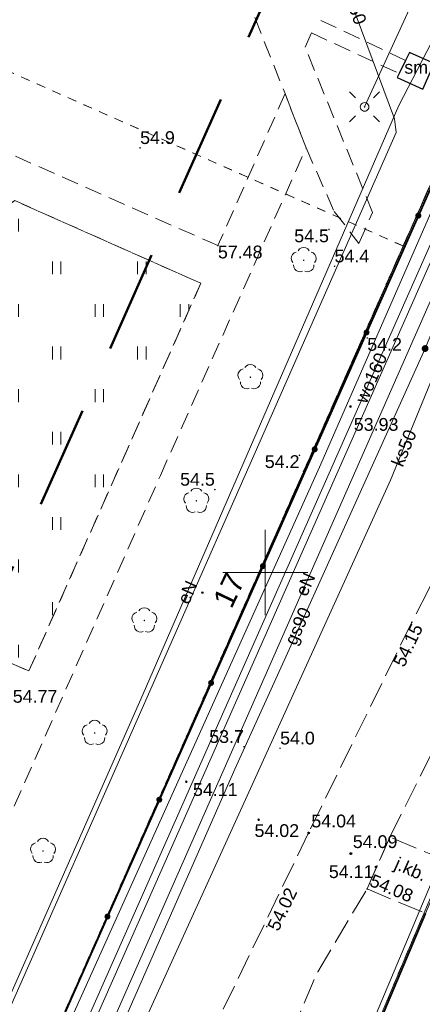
# Model space of a CAD drawing. Extents: x 5462052 to 5462554, y 5922477 to 5923179.
# Tile 13 of 42: x 5462136 to 5462159, y 5922725 to 5922782. Entities that reach past the tile are written whole.
import ezdxf
from ezdxf.enums import TextEntityAlignment as Align

# ---------------------------------------------------------------- set-up
doc = ezdxf.new("R2010")
doc.units = 0
doc.header["$PDMODE"] = 32
doc.header["$PDSIZE"] = 0.1
for name, pattern in [('PRZER1-1', [2, 1, -1]), ('PRZER2-1', [3, 2, -1]), ('PRZER3-1', [4, 3, -1]), ('PRZER3-2', [5, 3, -2])]:
    doc.linetypes.add(name, pattern=pattern)
doc.layers.get('0').update_dxf_attribs({"linetype": 'CONTINUOUS', "lineweight": 13})
doc.layers.add('!pomiar wys', color=7, linetype='CONTINUOUS')
for name, color, linetype, lineweight in [('EGDE', 7, 'CONTINUOUS', 18), ('GEPADR', 7, 'CONTINUOUS', 18), ('GEPADR_O', 7, 'CONTINUOUS', 18), ('OTDM', 7, 'CONTINUOUS', 25), ('OTDM_O', 7, 'CONTINUOUS', 25), ('OTKC', 7, 'PRZER2-1', 18), ('OTKJ', 7, 'PRZER3-1', 18), ('OTKJ_O', 7, 'PRZER3-1', 18), ('OTOO', 7, 'CONTINUOUS', 35), ('OTRN', 7, 'CONTINUOUS', 13), ('OTRN_O', 7, 'CONTINUOUS', 13), ('OTRS', 7, 'CONTINUOUS', 13), ('OTRS_O', 7, 'CONTINUOUS', 13), ('OTZT', 7, 'PRZER2-1', 18), ('SUEO', 7, 'CONTINUOUS', 18), ('zakres', 5, 'PRZER3-2', 50)]:
    doc.layers.add(name, color=color, linetype=linetype, lineweight=lineweight)
for name, color, linetype, lineweight, true_color in [('EGUG', 7, 'PRZER1-1', 18, 0x008000), ('OTZL', 7, 'CONTINUOUS', 18, 0x008000), ('SUEP', 1, 'CONTINUOUS', 18, 0xff0000), ('SUEP_O', 1, 'CONTINUOUS', 18, 0xff0000), ('SUGP', 7, 'CONTINUOUS', 18, 0xbfbf00), ('SUGP_O', 7, 'CONTINUOUS', 18, 0xbfbf00), ('SUGW', 7, 'CONTINUOUS', 18, 0xbfbf00), ('SUKP', 7, 'CONTINUOUS', 18, 0x803300), ('SUKP_O', 7, 'CONTINUOUS', 18, 0x803300), ('SUTP', 7, 'CONTINUOUS', 18, 0xff9100), ('SUWP', 5, 'CONTINUOUS', 18, 0x0000ff), ('SUWP_O', 5, 'CONTINUOUS', 18, 0x0000ff)]:
    doc.layers.add(name, color=color, linetype=linetype, lineweight=lineweight, true_color=true_color)
doc.styles.add('GEO-INFO', font='arial.ttf')

# ---------------------------------------------------------------- blocks, each defined once
blk = doc.blocks.new('POINT')
at = {"color": 0}
blk.add_point((0, 0), dxfattribs=at)
blk = doc.blocks.new('KOLO')
blk.add_hatch(color=0).paths.add_polyline_path([(-0.5, 0), (-0.482963, -0.12941), (-0.433013, -0.25), (-0.353553, -0.353553), (-0.25, -0.433013), (-0.12941, -0.482963), (0, -0.5), (0.12941, -0.482963), (0.25, -0.433013), (0.353553, -0.353553), (0.433013, -0.25), (0.482963, -0.12941), (0.5, 0), (0.482963, 0.12941), (0.433013, 0.25), (0.353553, 0.353553), (0.25, 0.433013), (0.12941, 0.482963), (0, 0.5), (-0.12941, 0.482963), (-0.25, 0.433013), (-0.353553, 0.353553), (-0.433013, 0.25), (-0.482963, 0.12941)])
blk = doc.blocks.new('SPDLP')
blk.add_hatch(color=0).paths.add_polyline_path([(0, -0.09), (0.027812, -0.085595), (0.052901, -0.072812), (0.072812, -0.052901), (0.085595, -0.027812), (0.09, 0), (0.085595, 0.027812), (0.072812, 0.052901), (0.052901, 0.072812), (0.027812, 0.085595), (0, 0.09), (-0.027812, 0.085595), (-0.052901, 0.072812), (-0.072812, 0.052901), (-0.085595, 0.027812), (-0.09, 0), (-0.085595, -0.027812), (-0.072812, -0.052901), (-0.052901, -0.072812), (-0.027812, -0.085595)])
at = {"color": 0}
for points in [[(-0.648554, 1.126667), (-0.481106, 1.325358), (-0.255912, 1.454989), (0, 1.5), (0.255912, 1.454989), (0.481106, 1.325358), (0.648554, 1.126667)], [(-1.271938, -0.268652), (-1.40916, -0.048001), (-1.462858, 0.20623), (-1.426585, 0.463525), (-1.304695, 0.693003), (-1.11182, 0.867117), (-0.871109, 0.964971)], [(0.871109, 0.964971), (1.11182, 0.867117), (1.304695, 0.693003), (1.426585, 0.463525), (1.462858, 0.20623), (1.40916, -0.048001), (1.271938, -0.268652)], [(-0.137547, -1.292703), (-0.389802, -1.355024), (-0.648184, -1.327532), (-0.881678, -1.213525), (-1.062258, -1.026689), (-1.168249, -0.78945), (-1.186929, -0.530282)], [(1.186929, -0.530282), (1.168249, -0.78945), (1.062258, -1.026689), (0.881678, -1.213525), (0.648184, -1.327532), (0.389802, -1.355024), (0.137547, -1.292703)]]:
    blk.add_lwpolyline(points, dxfattribs=at)
blk = doc.blocks.new('SUEO')
blk.add_hatch(color=0).paths.add_polyline_path([(-0.002174, 0.089974), (0.023762, 0.086807), (0.042561, 0.0793), (0.060131, 0.066965), (0.076266, 0.047786), (0.086234, 0.025762), (0.089972, 0.002226), (0.088646, -0.015553), (0.081114, -0.038994), (0.066834, -0.060276), (0.049699, -0.075033), (0.027576, -0.085671), (0.004027, -0.08991), (-0.019639, -0.087831), (-0.040932, -0.080154), (-0.059082, -0.067892), (-0.073734, -0.051607), (-0.08374, -0.032979), (-0.089221, -0.011817), (-0.089063, 0.012951), (-0.082571, 0.035806), (-0.069528, 0.057148), (-0.048957, 0.075519), (-0.026898, 0.085887)])
at = {"color": 0}
for points in [[(-1.767767, 1.767767), (-1.06066, 1.06066)], [(1.767767, 1.767767), (1.06066, 1.06066)], [(-1.767767, -1.767767), (-1.06066, -1.06066)], [(1.767767, -1.767767), (1.06066, -1.06066)]]:
    blk.add_lwpolyline(points, dxfattribs=at)
blk = doc.blocks.new('OKRAG_PELNY')
at = {"color": 0}
blk.add_lwpolyline([(0, 0.5), (0.12941, 0.482963), (0.25, 0.433013), (0.353553, 0.353553), (0.433013, 0.25), (0.482963, 0.12941), (0.5, 0), (0.482963, -0.12941), (0.433013, -0.25), (0.353553, -0.353553), (0.25, -0.433013), (0.12941, -0.482963), (0, -0.5), (-0.12941, -0.482963), (-0.25, -0.433013), (-0.353553, -0.353553), (-0.433013, -0.25), (-0.482963, -0.12941), (-0.5, 0), (-0.482963, 0.12941), (-0.433013, 0.25), (-0.353553, 0.353553), (-0.25, 0.433013), (-0.12941, 0.482963)], close=True, dxfattribs=at)

msp = doc.modelspace()

# ---------------------------------------------------------------- hatches: boundary and pattern name
at = {"layer": 'OTZT', "linetype": 'Continuous'}
h = msp.add_hatch(dxfattribs=at)
h.set_pattern_fill('PTTU04', color=256, scale=0.5, style=0)
h.set_pattern_definition([(90, (5460000, 5920000), (-2.5, 2.5), [0.75, -4.25]), (90, (5460000.5, 5920000), (-2.5, 2.5), [0.75, -4.25])])
h.paths.add_polyline_path([(5462135.29, 5922771.82), (5462118.97, 5922760.06), (5462111.55, 5922754.76), (5462136.12, 5922744.22), (5462146.22, 5922766.97)], flags=0)

# ---------------------------------------------------------------- linework, layer by layer
at = {"layer": '!pomiar wys'}
for p in [(5462152.546, 5922734.713, 54.04), (5462155.025, 5922733.502, 54.09), (5462156.505, 5922732.715, 54.11)]:
    msp.add_point(p, dxfattribs=at)
at = {"linetype": 'Continuous', "elevation": 100, "flags": 128}
for points in [[(5462150, 5922747.5), (5462150, 5922752.5)], [(5462147.5, 5922750), (5462152.5, 5922750)]]:
    msp.add_lwpolyline(points, dxfattribs=at)
at = {"linetype": 'Continuous', "flags": 128}
for points in [[(5462150, 5922747.5), (5462150, 5922752.5)], [(5462150, 5922747.5), (5462150, 5922752.5)], [(5462147.5, 5922750), (5462152.5, 5922750)], [(5462147.5, 5922750), (5462152.5, 5922750)]]:
    msp.add_lwpolyline(points, dxfattribs=at)
for p in [(5462155.002, 5922759.737, 53.93), (5462145.362, 5922737.716, 54.11), (5462149.612, 5922735.485, 54.02), (5462152.546, 5922734.713, 54.04), (5462155.025, 5922733.502, 54.09), (5462156.505, 5922732.715, 54.11)]:
    msp.add_point(p)
at = {"layer": 'EGDE', "linetype": 'Continuous', "elevation": 10.22}
for points in [[(5462260.451, 5922994.783), (5462257.87, 5922988.68), (5462236.33, 5922937.77), (5462226.35, 5922914.18), (5462222.41, 5922904.86), (5462218.2, 5922904.02), (5462198.69, 5922860.52), (5462195.01, 5922852.31), (5462186.42, 5922833.17), (5462106.7, 5922652.95), (5462122.31, 5922642.45), (5462125.42, 5922649.82), (5462149.64, 5922707.11), (5462153.14, 5922715.39), (5462179.54, 5922777.82), (5462231.34, 5922900.3), (5462234.45, 5922907.67), (5462261.1, 5922970.68), (5462269.821, 5922991.294)], [(5462106.7, 5922652.95), (5462186.42, 5922833.17), (5462149.71, 5922820.72), (5462134.287, 5922815.49)], [(5462223.908, 5922759.051), (5462179.54, 5922777.82), (5462153.14, 5922715.39), (5462198.055, 5922696.392)]]:
    msp.add_lwpolyline(points, dxfattribs=at)
at = {"layer": 'EGUG', "linetype": 'PRZER1-1', "ltscale": 0.5, "elevation": 10.08}
for points in [[(5462260.451, 5922994.783), (5462257.87, 5922988.68), (5462236.33, 5922937.77), (5462226.35, 5922914.18), (5462222.41, 5922904.86), (5462218.2, 5922904.02), (5462198.69, 5922860.52), (5462195.01, 5922852.31), (5462186.42, 5922833.17), (5462158.1, 5922769.16), (5462106.7, 5922652.95), (5462067.71, 5922671.375)], [(5462308.11, 5922563.15), (5462219.75, 5922605.06), (5462125.42, 5922649.82), (5462149.64, 5922707.11), (5462153.14, 5922715.39), (5462179.54, 5922777.82), (5462215.465, 5922862.769)], [(5462158.1, 5922769.16), (5462132.01, 5922780.7), (5462149.71, 5922820.72), (5462134.287, 5922815.49)], [(5462198.055, 5922696.392), (5462153.14, 5922715.39), (5462179.54, 5922777.82)], [(5462067.71, 5922671.375), (5462106.7, 5922652.95), (5462158.1, 5922769.16)]]:
    msp.add_lwpolyline(points, dxfattribs=at)
msp.add_lwpolyline([(5462149.71, 5922820.72), (5462132.01, 5922780.7), (5462158.1, 5922769.16), (5462186.42, 5922833.17)], close=True, dxfattribs=at)
at = {"layer": 'OTDM', "linetype": 'Continuous', "elevation": 10.18}
msp.add_lwpolyline([(5462159.918, 5922779.877), (5462158.465, 5922780.508), (5462158.241, 5922780.053), (5462157.859, 5922779.278), (5462157.742, 5922779.041), (5462159.252, 5922778.364)], close=True, dxfattribs=at)
at = {"layer": 'OTKC', "linetype": 'PRZER2-1', "ltscale": 0.5, "elevation": 10.18}
for points in [[(5462146.613, 5922789.529), (5462151.16, 5922778.1), (5462152.4, 5922774.92), (5462154.049, 5922771.18), (5462155.505, 5922769.315), (5462156.301, 5922771.134), (5462152.342, 5922780.823), (5462152.715, 5922781.669), (5462157.859, 5922779.278), (5462158.241, 5922780.053), (5462153.092, 5922782.484)], [(5462151.16, 5922778.1), (5462147.22, 5922769.18), (5462124.31, 5922779.28), (5462118.712, 5922781.775)], [(5462078.225, 5922694.136), (5462085.88, 5922690.73), (5462078.18, 5922673.49), (5462102.6, 5922662.63), (5462111.02, 5922681.51), (5462122.19, 5922706.64), (5462128.95, 5922703.7), (5462129.97, 5922705.91), (5462123.15, 5922708.89), (5462129.18, 5922722.57), (5462143.84, 5922755.69), (5462152.4, 5922774.92), (5462151.16, 5922778.1)]]:
    msp.add_lwpolyline(points, dxfattribs=at)
msp.add_lwpolyline([(5462146.22, 5922766.97), (5462136.12, 5922744.22), (5462111.55, 5922754.76), (5462118.97, 5922760.06), (5462135.29, 5922771.82)], close=True, dxfattribs=at)
at = {"layer": 'OTKJ', "linetype": 'PRZER3-1', "ltscale": 0.5, "elevation": 10.18}
for points in [[(5462157.315, 5922734.471), (5462157.315, 5922734.471), (5462162.839, 5922745.506), (5462164.06, 5922748.35), (5462170.26, 5922761.57), (5462179.54, 5922781.36), (5462203.255, 5922836.199), (5462210.253, 5922853.241)], [(5462170.21, 5922771.975), (5462170.21, 5922771.975), (5462159.55, 5922748.9), (5462158.608, 5922747.079), (5462152.546, 5922734.713), (5462140.92, 5922710.7), (5462145.04, 5922708.83), (5462149.09, 5922717.39), (5462153.08, 5922726.57), (5462155.976, 5922731.426), (5462157.315, 5922734.471), (5462157.315, 5922734.471)]]:
    msp.add_lwpolyline(points, dxfattribs=at)
msp.add_lwpolyline([(5462157.315, 5922734.471), (5462155.976, 5922731.426), (5462159.401, 5922729.994), (5462160.711, 5922733.057)], close=True, dxfattribs=at)
at = {"layer": 'OTOO', "linetype": 'Continuous', "elevation": 10.18}
for points in [[(5462129.78, 5922705.13), (5462166.9, 5922788.76)], [(5462198.086, 5922696.467), (5462196.31, 5922697.22), (5462169.47, 5922708.65), (5462158.36, 5922713.38), (5462153.3, 5922715.52), (5462159.401, 5922729.994)]]:
    msp.add_lwpolyline(points, dxfattribs=at)
at = {"layer": 'OTZT', "linetype": 'PRZER2-1', "ltscale": 0.5, "elevation": 10.1}
msp.add_lwpolyline([(5462135.29, 5922771.82), (5462118.97, 5922760.06), (5462111.55, 5922754.76), (5462136.12, 5922744.22), (5462146.22, 5922766.97)], close=True, dxfattribs=at)
at = {"layer": 'SUEP', "linetype": 'Continuous', "elevation": 10.14}
for points in [[(5462194.42, 5922848.96), (5462185.85, 5922830.19), (5462178.5, 5922814.02), (5462168.02, 5922790.37), (5462166.92, 5922787.58), (5462153.19, 5922756.18), (5462137.8, 5922722.03), (5462138.8, 5922721.02), (5462150.62, 5922715.76), (5462152.15, 5922715.42), (5462148.39, 5922707.05), (5462140.31, 5922687.2), (5462134.88, 5922674.29), (5462134.48, 5922673.64), (5462125.98, 5922656.07), (5462126.29, 5922654.88), (5462125.35, 5922652.53), (5462124.75, 5922650.43), (5462124.98, 5922649.15), (5462127.05, 5922647.99), (5462127.42, 5922648.75)], [(5462197.806, 5922695.787), (5462188.53, 5922699.56), (5462153.43, 5922714.71), (5462152.15, 5922715.42), (5462150.62, 5922715.76), (5462138.8, 5922721.02), (5462137.8, 5922722.03), (5462153.19, 5922756.18), (5462166.92, 5922787.58), (5462168.02, 5922790.37), (5462178.5, 5922814.02), (5462185.85, 5922830.19), (5462194.42, 5922848.96)], [(5462068.386, 5922672.837), (5462070.791, 5922671.791), (5462073.037, 5922676.89), (5462107.207, 5922662.649), (5462118.395, 5922688.115), (5462129.041, 5922711.702), (5462142.832, 5922742.868), (5462157.854, 5922777.397), (5462165.831, 5922792.825), (5462159.812, 5922797.724)], [(5462164.45, 5922795.511), (5462163.413, 5922793.835), (5462155.832, 5922777.322)], [(5462072.092, 5922628.597), (5462072.424, 5922629.308), (5462078.715, 5922629.188), (5462083.565, 5922639.308), (5462101.183, 5922631.013), (5462104.894, 5922631.417), (5462109.443, 5922638.914), (5462114.299, 5922648.573), (5462119.854, 5922659.57), (5462115.505, 5922661.316), (5462117.662, 5922666.376), (5462138.675, 5922718.284), (5462166.04, 5922780.31)], [(5462166.04, 5922780.31), (5462138.675, 5922718.284), (5462117.662, 5922666.376), (5462115.505, 5922661.316), (5462119.854, 5922659.57), (5462114.299, 5922648.573), (5462109.443, 5922638.914), (5462104.894, 5922631.417), (5462101.183, 5922631.013), (5462078.715, 5922629.188), (5462077.607, 5922625.984)]]:
    msp.add_lwpolyline(points, dxfattribs=at)
at = {"layer": 'SUGP', "linetype": 'Continuous', "elevation": 10.14}
for points in [[(5462129.61, 5922612.64), (5462129.61, 5922612.81), (5462139.96, 5922634.08), (5462142.78, 5922640.09), (5462122.88, 5922649.46), (5462112.22, 5922654.37), (5462110.29, 5922655.32), (5462112.99, 5922662.57), (5462118.55, 5922675.64), (5462120.22, 5922678.85), (5462129.99, 5922701.56), (5462133.79, 5922709.41), (5462135.62, 5922711.38), (5462138.86, 5922717.19), (5462148.22, 5922738.46), (5462152.56, 5922748.02), (5462159.389, 5922763.142), (5462168.69, 5922785.75), (5462174.05, 5922797.54), (5462179.61, 5922795.49), (5462185.28, 5922792.78), (5462205.02, 5922839.95), (5462205.257, 5922841.102), (5462205.468, 5922841.585)], [(5462152.405, 5922790.568), (5462157.592, 5922776.615), (5462157.695, 5922775.814), (5462149.106, 5922756.37), (5462136.721, 5922728.317), (5462124.107, 5922699.897), (5462116.575, 5922683.11), (5462116.832, 5922682.468), (5462111.344, 5922669.843), (5462111.273, 5922669.747), (5462110.786, 5922668.459), (5462110.446, 5922667.715), (5462109.549, 5922665.097), (5462109.66, 5922664.146), (5462110.446, 5922663.829), (5462110.973, 5922663.701), (5462111.165, 5922664.043)]]:
    msp.add_lwpolyline(points, dxfattribs=at)
at = {"layer": 'SUKP', "linetype": 'Continuous', "elevation": 10.14}
msp.add_lwpolyline([(5462162.049, 5922787.006), (5462165.213, 5922786.377), (5462169.149, 5922784.188), (5462157.355, 5922755.418), (5462148.732, 5922736.459), (5462137.731, 5922712.29), (5462113.94, 5922656.853), (5462114.497, 5922655.229)], dxfattribs=at)
at = {"layer": 'SUTP', "linetype": 'Continuous', "elevation": 10.14}
msp.add_lwpolyline([(5462202.75, 5922864.4), (5462200.54, 5922859.11), (5462196.34, 5922850.1), (5462193.87, 5922846.32), (5462190.1, 5922837.45), (5462175.48, 5922805.06), (5462168.99, 5922789.11), (5462167.91, 5922786.76), (5462133.17, 5922708.35), (5462117.22, 5922673.44), (5462108.08, 5922653.01), (5462107.07, 5922652.18), (5462090.59, 5922659.39)], dxfattribs=at)
at = {"layer": 'SUWP', "linetype": 'Continuous', "elevation": 10.14}
for points in [[(5462099.32, 5922633.49), (5462099.57, 5922633.71), (5462100.52, 5922636.02), (5462100.65, 5922636.27), (5462100.78, 5922636.54), (5462109.13, 5922656.12), (5462109.92, 5922657.79), (5462137.62, 5922719.4), (5462171.01, 5922794.84), (5462186.94, 5922831.11), (5462188.64, 5922835.73), (5462183.9, 5922843.11), (5462187.21, 5922852.13), (5462188.76, 5922854.49)], [(5462149.614, 5922707.715), (5462166.621, 5922748.073), (5462174.12, 5922765.72), (5462181.495, 5922784.211), (5462182.162, 5922785.076)]]:
    msp.add_lwpolyline(points, dxfattribs=at)
at = {"layer": 'zakres', "ltscale": 2, "elevation": 10.04}
msp.add_lwpolyline([(5462301.726, 5923125.01), (5462301.726, 5923125.01), (5462085.818, 5922639.236), (5462126.78, 5922621.56)], dxfattribs=at)

# ---------------------------------------------------------------- block references
at = {"layer": 'GEPADR'}
msp.add_blockref('POINT', (5462146.309, 5922748.817, 10.28), dxfattribs=at)
at = {"layer": 'OTOO', "xscale": 0.35, "yscale": 0.35}
for p in [(5462158.989, 5922770.938, 10.18), (5462155.947, 5922764.083, 10.18), (5462152.904, 5922757.228, 10.18), (5462149.861, 5922750.373, 10.18), (5462146.819, 5922743.517, 10.18), (5462143.776, 5922736.662, 10.18), (5462140.733, 5922729.807, 10.18)]:
    msp.add_blockref('KOLO', p, dxfattribs=at)
at = {"layer": 'OTRN', "xscale": 0.09, "yscale": 0.09}
for p in [(5462142.65, 5922774.919, 10.08), (5462153.739, 5922770.13, 10.08), (5462154.07, 5922767.97, 10.08), (5462155.99, 5922763.761, 10.08), (5462152.01, 5922756.88, 10.08), (5462147.039, 5922754.867, 10.08), (5462148.747, 5922739.77, 10.08), (5462150.87, 5922739.68, 10.08)]:
    msp.add_blockref('KOLO', p, dxfattribs=at)
at = {"layer": 'OTRS', "xscale": 0.09, "yscale": 0.09}
for p in [(5462147.22, 5922769.18, 10.08), (5462158.608, 5922747.079, 10.08), (5462155.976, 5922731.426, 10.08), (5462150.09, 5922729.22, 10.08)]:
    msp.add_blockref('KOLO', p, dxfattribs=at)
at = {"layer": 'OTZL', "xscale": 0.5, "yscale": 0.5}
for p in [(5462152.26, 5922768.32, 10.12), (5462149.13, 5922761.46, 10.12), (5462145.95, 5922754.2, 10.12), (5462142.9, 5922747.18, 10.12), (5462139.98, 5922740.58, 10.12), (5462136.95, 5922733.65, 10.12)]:
    msp.add_blockref('SPDLP', p, dxfattribs=at)
at = {"layer": 'SUEO', "xscale": 0.5, "yscale": 0.5}
for name, p in [('SUEO', (5462155.832, 5922777.322, 10.15)), ('OKRAG_PELNY', (5462155.832, 5922777.322, 10.16))]:
    msp.add_blockref(name, p, dxfattribs=at)
at = {"layer": 'SUGW', "xscale": 0.4, "yscale": 0.4}
msp.add_blockref('KOLO', (5462159.389, 5922763.142, 10.16), dxfattribs=at)

# ---------------------------------------------------------------- texts
at = {"layer": '!pomiar wys', "style": 'GEO-INFO'}
msp.add_text('53.93', height=0.75, dxfattribs=at).set_placement((5462155.199, 5922759.064), align=Align.TOP_LEFT)
for s, p in [('54.11', (5462145.754, 5922736.887)), ('54.04', (5462152.706, 5922735.039)), ('54.02', (5462149.367, 5922734.475)), ('54.09', (5462155.14, 5922733.827)), ('54.11', (5462153.734, 5922732.065))]:
    msp.add_text(s, height=0.75, dxfattribs=at).set_placement(p)
at = {"layer": 'GEPADR_O', "linetype": 'Continuous', "style": 'GEO-INFO'}
msp.add_text('17', height=1.25, rotation=64.51665, dxfattribs=at).set_placement((5462148.01, 5922747.814, 10.8))
at = {"layer": 'OTDM_O', "linetype": 'Continuous', "style": 'GEO-INFO'}
msp.add_text('sm', height=0.75, rotation=360, dxfattribs=at).set_placement((5462158.863, 5922779.639, 10.8), align=Align.MIDDLE)
at = {"layer": 'OTKJ_O', "linetype": 'Continuous', "style": 'GEO-INFO'}
msp.add_text('j.kb.', height=0.75, rotation=335.97349, dxfattribs=at).set_placement((5462158.512, 5922732.497, 10.8), align=Align.MIDDLE)
at = {"layer": 'OTRN_O', "linetype": 'Continuous', "style": 'GEO-INFO'}
for s, p in [('54.9', (5462142.65, 5922774.919, 10.8)), ('54.4', (5462154.07, 5922767.97, 10.8)), ('54.0', (5462150.87, 5922739.68, 10.8))]:
    msp.add_text(s, height=0.75, rotation=360, dxfattribs=at).set_placement(p, align=Align.BOTTOM_LEFT)
for s, p in [('54.5', (5462153.739, 5922770.13, 10.8)), ('54.2', (5462152.01, 5922756.88, 10.8))]:
    msp.add_text(s, height=0.75, rotation=360, dxfattribs=at).set_placement(p, align=Align.TOP_RIGHT)
msp.add_text('54.2', height=0.75, rotation=360, dxfattribs=at).set_placement((5462155.99, 5922763.761, 10.8), align=Align.TOP_LEFT)
for s, p in [('54.5', (5462147.039, 5922754.867, 10.8)), ('53.7', (5462148.747, 5922739.77, 10.8))]:
    msp.add_text(s, height=0.75, rotation=360, dxfattribs=at).set_placement(p, align=Align.BOTTOM_RIGHT)
at = {"layer": 'OTRS_O', "linetype": 'Continuous', "style": 'GEO-INFO'}
for s, rotation, p in [('57.48', 360, (5462147.22, 5922769.18, 10.8)), ('54.02', 64.32682, (5462150.09, 5922729.22, 10.8))]:
    msp.add_text(s, height=0.75, rotation=rotation, dxfattribs=at).set_placement(p, align=Align.TOP_LEFT)
msp.add_text('54.15', height=0.75, rotation=64.5008, dxfattribs=at).set_placement((5462158.608, 5922747.079, 10.8), align=Align.TOP_RIGHT)
for s, rotation, p in [('54.77', 360, (5462135.17, 5922742.13, 10.8)), ('54.08', 337.31009, (5462155.976, 5922731.426, 10.8))]:
    msp.add_text(s, height=0.75, rotation=rotation, dxfattribs=at).set_placement(p, align=Align.BOTTOM_LEFT)
at = {"layer": 'SUEP_O', "linetype": 'Continuous', "style": 'GEO-INFO'}
for rotation, p in [(66.19357, (5462152.358, 5922749.297, 10.8)), (66.48934, (5462145.428, 5922748.834, 10.8))]:
    msp.add_text('eN', height=0.75, rotation=rotation, dxfattribs=at).set_placement(p, align=Align.MIDDLE)
at = {"layer": 'SUGP_O', "linetype": 'Continuous', "style": 'GEO-INFO'}
for s, rotation, p in [('gn50', 290.39248, (5462155.123, 5922783.258, 10.8)), ('gs90', 65.58314, (5462152.012, 5922746.812, 10.8))]:
    msp.add_text(s, height=0.75, rotation=rotation, dxfattribs=at).set_placement(p, align=Align.MIDDLE)
at = {"layer": 'SUKP_O', "linetype": 'Continuous', "style": 'GEO-INFO'}
msp.add_text('ks50', height=0.75, rotation=67.70883, dxfattribs=at).set_placement((5462158.13, 5922757.309, 10.8), align=Align.MIDDLE)
at = {"layer": 'SUWP_O', "linetype": 'Continuous', "style": 'GEO-INFO'}
msp.add_text('wo160', height=0.75, rotation=66.12565, dxfattribs=at).set_placement((5462156.217, 5922761.417, 10.8), align=Align.MIDDLE)

doc.saveas('drawing.dxf')
